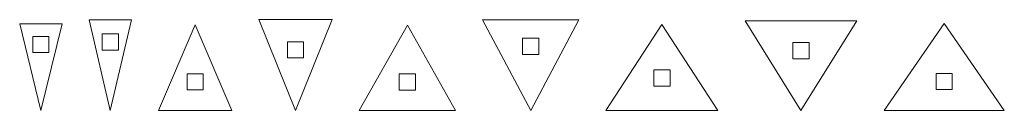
# Model space of a CAD drawing. Header units: millimetres. Extents: x -411 to 341, y -1858 to 167.
# Tile 8 of 14: x -373 to -191, y 45 to 62. Entities that reach past the tile are written whole.
import ezdxf

# ---------------------------------------------------------------- set-up
doc = ezdxf.new("R2010")
doc.units = ezdxf.units.MM
doc.header["$MEASUREMENT"] = 0
doc.layers.add('Layer 1', color=7, linetype='Continuous')

msp = doc.modelspace()

# ---------------------------------------------------------------- linework, layer by layer
at = {"layer": 'Layer 1', "lineweight": 9}
for points, knots in [([(-356.2606, 45.1959), (-356.2606, 45.1959), (-352.3413, 61.9898), (-352.3413, 61.9898), (-352.3413, 61.9898), (-360.1799, 61.9898), (-360.1799, 61.9898), (-360.1799, 61.9898), (-356.2606, 45.1959), (-356.2606, 45.1959)], [0, 0, 0, 0, 0.33333333, 0.33333333, 0.33333333, 0.66666667, 0.66666667, 0.66666667, 1, 1, 1, 1]), ([(-315.1826, 62.0481), (-315.1826, 62.0481), (-328.742, 62.0481), (-328.742, 62.0481), (-328.742, 62.0481), (-321.9623, 45.1959), (-321.9623, 45.1959), (-321.9623, 45.1959), (-315.1826, 62.0481), (-315.1826, 62.0481)], [0, 0, 0, 0, 0.33333333, 0.33333333, 0.33333333, 0.66666667, 0.66666667, 0.66666667, 1, 1, 1, 1]), ([(-287.3276, 61.9848), (-287.3276, 61.9848), (-278.4201, 45.1959), (-278.4201, 45.1959), (-278.4201, 45.1959), (-269.5126, 61.9848), (-269.5126, 61.9848), (-269.5126, 61.9848), (-287.3276, 61.9848), (-287.3276, 61.9848)], [0, 0, 0, 0, 0.33333333, 0.33333333, 0.33333333, 0.66666667, 0.66666667, 0.66666667, 1, 1, 1, 1]), ([(-369.118, 45.1959), (-369.118, 45.1959), (-365.1999, 61.2767), (-365.1999, 61.2767), (-365.1999, 61.2767), (-373.0385, 61.2767), (-373.0385, 61.2767), (-373.0385, 61.2767), (-369.118, 45.1959), (-369.118, 45.1959)], [0, 0, 0, 0, 0.33333333, 0.33333333, 0.33333333, 0.66666667, 0.66666667, 0.66666667, 1, 1, 1, 1]), ([(-333.762, 45.1959), (-333.762, 45.1959), (-340.5416, 61.0526), (-340.5416, 61.0526), (-340.5416, 61.0526), (-347.3213, 45.1959), (-347.3213, 45.1959), (-347.3213, 45.1959), (-333.762, 45.1959), (-333.762, 45.1959)], [0, 0, 0, 0, 0.33333333, 0.33333333, 0.33333333, 0.66666667, 0.66666667, 0.66666667, 1, 1, 1, 1]), ([(-292.3476, 45.1959), (-292.3476, 45.1959), (-301.2551, 61.0267), (-301.2551, 61.0267), (-301.2551, 61.0267), (-310.1626, 45.1959), (-310.1626, 45.1959), (-310.1626, 45.1959), (-292.3476, 45.1959), (-292.3476, 45.1959)], [0, 0, 0, 0, 0.33333333, 0.33333333, 0.33333333, 0.66666667, 0.66666667, 0.66666667, 1, 1, 1, 1]), ([(-254.13, 61.1279), (-254.13, 61.1279), (-264.4926, 45.1959), (-264.4926, 45.1959), (-264.4926, 45.1959), (-243.7674, 45.1959), (-243.7674, 45.1959), (-243.7674, 45.1959), (-254.13, 61.1279), (-254.13, 61.1279)], [0, 0, 0, 0, 0.33333333, 0.33333333, 0.33333333, 0.66666667, 0.66666667, 0.66666667, 1, 1, 1, 1]), ([(-218.0222, 61.8237), (-218.0222, 61.8237), (-238.7474, 61.8237), (-238.7474, 61.8237), (-238.7474, 61.8237), (-228.3848, 45.1959), (-228.3848, 45.1959), (-228.3848, 45.1959), (-218.0222, 61.8237), (-218.0222, 61.8237)], [0, 0, 0, 0, 0.33333333, 0.33333333, 0.33333333, 0.66666667, 0.66666667, 0.66666667, 1, 1, 1, 1]), ([(-190.7427, 45.1959), (-190.7427, 45.1959), (-201.8725, 61.3203), (-201.8725, 61.3203), (-201.8725, 61.3203), (-213.0022, 45.1959), (-213.0022, 45.1959), (-213.0022, 45.1959), (-190.7427, 45.1959), (-190.7427, 45.1959)], [0, 0, 0, 0, 0.33333333, 0.33333333, 0.33333333, 0.66666667, 0.66666667, 0.66666667, 1, 1, 1, 1]), ([(-367.6182, 58.9155), (-367.6182, 58.9155), (-367.6181, 55.9155), (-367.6181, 55.9155), (-367.6181, 55.9155), (-370.6181, 55.9155), (-370.6181, 55.9155), (-370.6181, 55.9155), (-370.6182, 58.9155), (-370.6182, 58.9155), (-370.6182, 58.9155), (-367.6182, 58.9155), (-367.6182, 58.9155)], [0, 0, 0, 0, 0.25, 0.25, 0.25, 0.5, 0.5, 0.5, 0.75, 0.75, 0.75, 1, 1, 1, 1]), ([(-354.7596, 59.3931), (-354.7596, 59.3931), (-354.7597, 56.3931), (-354.7597, 56.3931), (-354.7597, 56.3931), (-357.7597, 56.3931), (-357.7597, 56.3931), (-357.7597, 56.3931), (-357.7597, 59.3931), (-357.7597, 59.3931), (-357.7597, 59.3931), (-354.7596, 59.3931), (-354.7596, 59.3931)], [0, 0, 0, 0, 0.25, 0.25, 0.25, 0.5, 0.5, 0.5, 0.75, 0.75, 0.75, 1, 1, 1, 1]), ([(-279.9205, 55.5763), (-279.9205, 55.5763), (-279.9206, 58.5763), (-279.9206, 58.5763), (-279.9206, 58.5763), (-276.9206, 58.5764), (-276.9206, 58.5764), (-276.9206, 58.5764), (-276.9205, 55.5764), (-276.9205, 55.5764), (-276.9205, 55.5764), (-279.9205, 55.5763), (-279.9205, 55.5763)], [0, 0, 0, 0, 0.25, 0.25, 0.25, 0.5, 0.5, 0.5, 0.75, 0.75, 0.75, 1, 1, 1, 1]), ([(-320.463, 57.9313), (-320.463, 57.9313), (-320.463, 54.9313), (-320.463, 54.9313), (-320.463, 54.9313), (-323.463, 54.9312), (-323.463, 54.9312), (-323.463, 54.9312), (-323.463, 57.9312), (-323.463, 57.9312), (-323.463, 57.9312), (-320.463, 57.9313), (-320.463, 57.9313)], [0, 0, 0, 0, 0.25, 0.25, 0.25, 0.5, 0.5, 0.5, 0.75, 0.75, 0.75, 1, 1, 1, 1]), ([(-226.8852, 57.7813), (-226.8852, 57.7813), (-226.8852, 54.7813), (-226.8852, 54.7813), (-226.8852, 54.7813), (-229.8852, 54.7813), (-229.8852, 54.7813), (-229.8852, 54.7813), (-229.8852, 57.7813), (-229.8852, 57.7813), (-229.8852, 57.7813), (-226.8852, 57.7813), (-226.8852, 57.7813)], [0, 0, 0, 0, 0.25, 0.25, 0.25, 0.5, 0.5, 0.5, 0.75, 0.75, 0.75, 1, 1, 1, 1]), ([(-342.0408, 48.9821), (-342.0408, 48.9821), (-342.0407, 51.9821), (-342.0407, 51.9821), (-342.0407, 51.9821), (-339.0407, 51.9821), (-339.0407, 51.9821), (-339.0407, 51.9821), (-339.0408, 48.9821), (-339.0408, 48.9821), (-339.0408, 48.9821), (-342.0408, 48.9821), (-342.0408, 48.9821)], [0, 0, 0, 0, 0.25, 0.25, 0.25, 0.5, 0.5, 0.5, 0.75, 0.75, 0.75, 1, 1, 1, 1]), ([(-299.7545, 51.9732), (-299.7545, 51.9732), (-299.7546, 48.9732), (-299.7546, 48.9732), (-299.7546, 48.9732), (-302.7546, 48.9732), (-302.7546, 48.9732), (-302.7546, 48.9732), (-302.7545, 51.9732), (-302.7545, 51.9732), (-302.7545, 51.9732), (-299.7545, 51.9732), (-299.7545, 51.9732)], [0, 0, 0, 0, 0.25, 0.25, 0.25, 0.5, 0.5, 0.5, 0.75, 0.75, 0.75, 1, 1, 1, 1]), ([(-252.6305, 52.7021), (-252.6305, 52.7021), (-252.6305, 49.7021), (-252.6305, 49.7021), (-252.6305, 49.7021), (-255.6305, 49.702), (-255.6305, 49.702), (-255.6305, 49.702), (-255.6305, 52.702), (-255.6305, 52.702), (-255.6305, 52.702), (-252.6305, 52.7021), (-252.6305, 52.7021)], [0, 0, 0, 0, 0.25, 0.25, 0.25, 0.5, 0.5, 0.5, 0.75, 0.75, 0.75, 1, 1, 1, 1]), ([(-200.3727, 49.0708), (-200.3727, 49.0708), (-203.3727, 49.0708), (-203.3727, 49.0708), (-203.3727, 49.0708), (-203.3727, 52.0708), (-203.3727, 52.0708), (-203.3727, 52.0708), (-200.3727, 52.0708), (-200.3727, 52.0708), (-200.3727, 52.0708), (-200.3727, 49.0708), (-200.3727, 49.0708)], [0, 0, 0, 0, 0.25, 0.25, 0.25, 0.5, 0.5, 0.5, 0.75, 0.75, 0.75, 1, 1, 1, 1])]:
    msp.add_open_spline(points, degree=3, knots=knots, dxfattribs=at)

doc.saveas('drawing.dxf')
